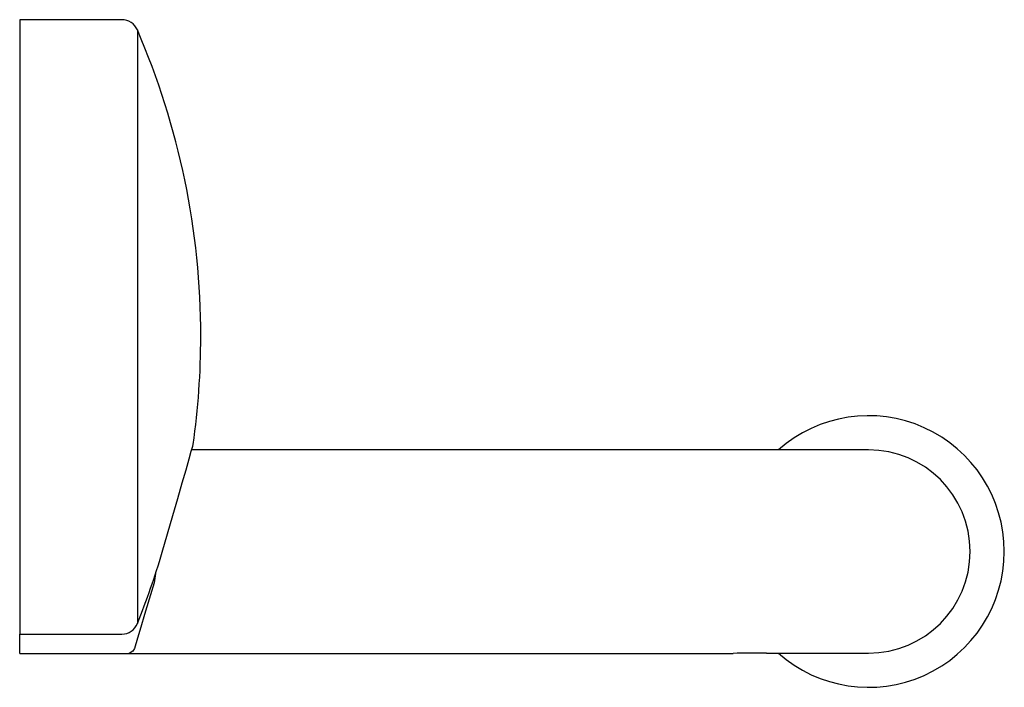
# Model space of a CAD drawing. Header units: millimetres. Extents: x 4084.2446 to 4084.3316, y 1917.9816 to 1918.0406.
import ezdxf

# ---------------------------------------------------------------- set-up
doc = ezdxf.new("R2010")
doc.units = ezdxf.units.MM
doc.layers.add('SANINDUSA', color=3, linetype='Continuous')

msp = doc.modelspace()

# ---------------------------------------------------------------- linework, layer by layer
at = {"layer": 'SANINDUSA'}
for p, q in [((4084.253634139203, 1918.040607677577), (4084.244612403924, 1918.040607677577)), ((4084.244612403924, 1918.040607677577), (4084.244612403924, 1917.986299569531)), ((4084.255011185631, 1918.03970244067), (4084.255011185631, 1917.987246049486)), ((4084.307602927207, 1918.002607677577), (4084.259812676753, 1918.002607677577)), ((4084.319612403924, 1918.002592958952), (4084.310612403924, 1918.002592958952)), ((4084.310612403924, 1918.00259209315), (4084.310612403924, 1918.002592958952)), ((4084.319612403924, 1918.00259209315), (4084.310612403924, 1918.00259209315)), ((4084.319612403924, 1918.002592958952), (4084.319612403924, 1918.00259209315)), ((4084.256621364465, 1917.991664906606), (4084.25648288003, 1917.99083622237)), ((4084.244612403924, 1917.986299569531), (4084.253634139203, 1917.986299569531)), ((4084.244612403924, 1917.986284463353), (4084.244612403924, 1917.986299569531)), ((4084.244612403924, 1917.985978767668), (4084.244612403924, 1917.986284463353)), ((4084.244612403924, 1917.984607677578), (4084.244612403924, 1917.985978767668)), ((4084.244612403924, 1917.984607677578), (4084.254288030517, 1917.984607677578)), ((4084.254288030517, 1917.984607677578), (4084.307652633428, 1917.984607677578)), ((4084.310612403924, 1917.984623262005), (4084.319612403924, 1917.984623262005)), ((4084.310612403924, 1917.984623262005), (4084.310612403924, 1917.984622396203)), ((4084.310612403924, 1917.984622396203), (4084.319612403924, 1917.984622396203)), ((4084.319612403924, 1917.984622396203), (4084.319612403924, 1917.984623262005))]:
    msp.add_line(p, q, dxfattribs=at)
at = {"layer": 'SANINDUSA', "flags": 128}
for points in [[(4084.257201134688, 1917.993537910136), (4084.257677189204, 1917.995164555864), (4084.258150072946, 1917.996792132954), (4084.25858072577, 1917.998284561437), (4084.258981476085, 1917.999682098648), (4084.25931012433, 1918.000834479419), (4084.25958566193, 1918.001804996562), (4084.25977627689, 1918.002478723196), (4084.259899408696, 1918.002914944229), (4084.259943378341, 1918.003070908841), (4084.259939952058, 1918.003058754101)], [(4084.310612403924, 1918.00259209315), (4084.309044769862, 1918.002599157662), (4084.307602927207, 1918.002606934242)], [(4084.25648288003, 1917.99083622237), (4084.256057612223, 1917.989403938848), (4084.255653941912, 1917.988053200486), (4084.255313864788, 1917.986921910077), (4084.255022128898, 1917.985956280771), (4084.254745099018, 1917.985043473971)], [(4084.254745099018, 1917.985043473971), (4084.254618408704, 1917.984791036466), (4084.254292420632, 1917.98460770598), (4084.254288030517, 1917.984607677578)]]:
    msp.add_lwpolyline(points, dxfattribs=at)
at = {"layer": 'SANINDUSA'}
for centre, radius, start, end in [((4084.253634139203, 1918.039107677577), 0.001499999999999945, 23.36010285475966, 90), ((4084.192279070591, 1918.012607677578), 0.06833333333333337, 0, 23.36010285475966), ((4084.192279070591, 1918.012607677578), 0.06833333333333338, 351.9666749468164, 0), ((4084.319612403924, 1917.993607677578), 0.01200000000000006, 0, 131.5157584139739), ((4084.319612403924, 1917.993607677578), 0.008984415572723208, 270, 90), ((4084.192279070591, 1918.012607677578), 0.06766483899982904, 337.9872747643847, 343.6307337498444), ((4084.319612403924, 1917.993607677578), 0.01200000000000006, 228.4842415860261, 0), ((4084.253615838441, 1917.987801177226), 0.001501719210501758, 270.6982546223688, 338.3052588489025), ((4084.311052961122, 1917.549659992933), 0.4349634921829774, 90.05803262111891, 90.44791438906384)]:
    msp.add_arc(centre, radius, start, end, dxfattribs=at)

doc.saveas('drawing.dxf')
